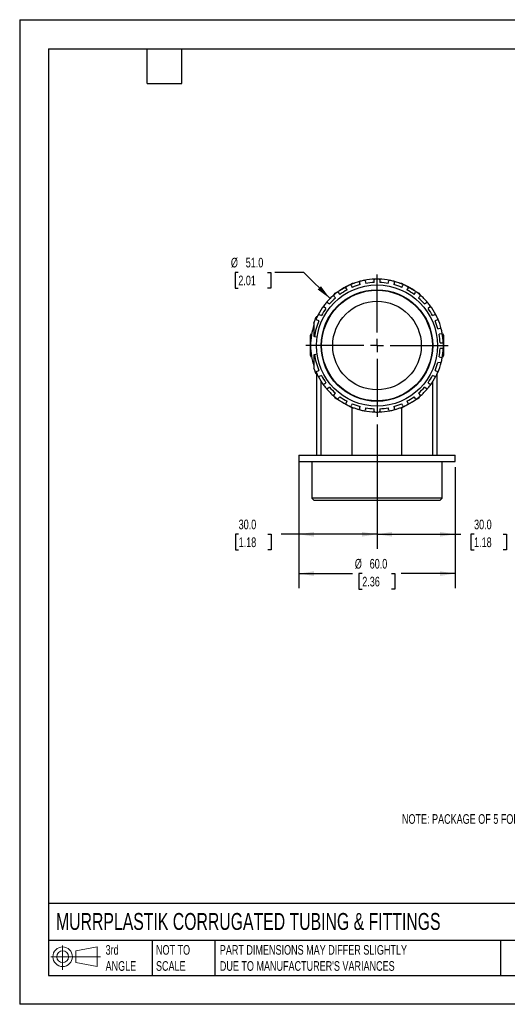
# Model space of a CAD drawing. Header units: millimetres. Extents: x 0 to 489, y 0 to 378.
# Tile 1 of 4: x 0 to 187, y 0 to 378. Entities that reach past the tile are written whole.
import ezdxf

# ---------------------------------------------------------------- set-up
doc = ezdxf.new("R2010")
doc.units = ezdxf.units.MM
doc.header["$LTSCALE"] = 1.75
doc.linetypes.add('CENTERX2', pattern=[20.32, 12.7, -2.54, 2.54, -2.54])
doc.layers.add('CENTER', color=40, linetype='CENTERX2')
doc.layers.add('DIMENSIONS', color=140, linetype='Continuous', lineweight=25)
doc.layers.add('TEXT', color=140, linetype='Continuous', lineweight=25)
doc.styles.add('SLDTEXTSTYLE0', font='TXT', dxfattribs={"width": 0.7})
doc.dimstyles.new('SLDDIMSTYLE0', dxfattribs={"dimtxt": 3.776514, "dimasz": 5.7785, "dimexe": 0, "dimexo": 0.0625, "dimgap": 0.944128, "dimtad": 0, "dimtih": 1, "dimtoh": 1, "dimdec": 1, "dimrnd": 1e-09, "dimzin": 4, "dimdsep": 46, "dimtxsty": 'SLDTEXTSTYLE0', "dimsah": 1, "dimcen": 0.09, "dimadec": 0, "dimazin": 1, "dimtfac": 1, "dimtdec": 1, "dimtofl": 0, "dimtmove": 0, "dimatfit": 3, "dimfxl": 0, "dimfrac": 2, "dimtolj": 1, "dimtzin": 12, "dimarcsym": 0})
doc.dimstyles.new('SLDDIMSTYLE3', dxfattribs={"dimtxt": 3.776514, "dimasz": 5.7785, "dimexe": 0, "dimexo": 0.0625, "dimgap": 0.944128, "dimtad": 0, "dimtih": 1, "dimtoh": 1, "dimdec": 1, "dimrnd": 1e-09, "dimzin": 4, "dimdsep": 46, "dimtxsty": 'SLDTEXTSTYLE0', "dimsah": 1, "dimcen": 0, "dimadec": 0, "dimazin": 1, "dimtfac": 1, "dimtdec": 1, "dimtofl": 0, "dimtmove": 0, "dimatfit": 3, "dimfxl": 0, "dimfrac": 2, "dimtolj": 1, "dimtzin": 12, "dimarcsym": 0})

# ---------------------------------------------------------------- blocks, each defined once
blk = doc.blocks.new('Block11')
at = {"color": 7, "linetype": 'Continuous', "lineweight": 18}
for p, q in [((4.53, 9.29), (4.53, 0)), ((9.59, 7.29), (17.81, 8.81)), ((17.81, 8.81), (17.81, 1.28)), ((0, 5.04), (19.03, 5.04)), ((9.59, 2.79), (9.59, 7.29)), ((9.59, 2.79), (17.81, 1.28))]:
    blk.add_line(p, q, dxfattribs=at)
for radius in [3.76, 2.25]:
    blk.add_circle((4.53, 5.04), radius, dxfattribs=at)
blk = doc.blocks.new('Block12')
at = {"color": 7, "linetype": 'Continuous'}
blk.add_blockref('Block11', (0, 0), dxfattribs=at)
blk = doc.blocks.new('_D_5')
at = {"layer": 'DIMENSIONS'}
for p, q in [((83.95, 280.85), (82.68, 280.85)), ((82.68, 280.85), (82.68, 274.85)), ((95.17, 280.85), (96.44, 280.85)), ((96.44, 280.85), (96.44, 274.85)), ((109.13, 280.85), (98.02, 280.85)), ((119.16, 270.82), (109.13, 280.85)), ((82.68, 274.85), (83.95, 274.85)), ((96.44, 274.85), (95.17, 274.85))]:
    blk.add_line(p, q, dxfattribs=at)
blk.add_solid([(119.16, 270.82), (115.71, 275.53), (114.45, 274.27)], dxfattribs=at)
at = {"layer": 'DIMENSIONS', "char_height": 3.704, "attachment_point": 1, "style": 'SLDTEXTSTYLE0'}
for s, insert in [('%%c', (81.1, 286.47)), ('51.0', (86.8, 286.47)), ('2.01', (83.95, 279.62))]:
    blk.add_mtext(s, dxfattribs=dict(at, insert=insert))
blk = doc.blocks.new('_D_6')
at = {"layer": 'DIMENSIONS'}
for p, q in [((137.2, 222.52), (137.2, 174.82)), ((167.2, 206.06), (167.2, 174.82)), ((137.2, 180.37), (167.2, 180.37)), ((167.2, 180.37), (169.36, 180.37)), ((174.48, 180.37), (173.21, 180.37)), ((173.21, 180.37), (173.21, 174.37)), ((185.7, 180.37), (186.97, 180.37)), ((186.97, 180.37), (186.97, 174.37)), ((173.21, 174.37), (174.48, 174.37)), ((186.97, 174.37), (185.7, 174.37))]:
    blk.add_line(p, q, dxfattribs=at)
for points in [[(137.2, 180.37), (142.97, 179.48), (142.97, 181.26)], [(167.2, 180.37), (161.42, 181.26), (161.42, 179.48)]]:
    blk.add_solid(points, dxfattribs=at)
at = {"layer": 'DIMENSIONS', "char_height": 3.704, "attachment_point": 1, "style": 'SLDTEXTSTYLE0'}
for s, insert in [('30.0', (174.48, 185.99)), ('1.18', (174.48, 179.15))]:
    blk.add_mtext(s, dxfattribs=dict(at, insert=insert))
blk = doc.blocks.new('_D_7')
at = {"layer": 'DIMENSIONS'}
for p, q in [((137.2, 222.52), (137.2, 174.82)), ((107.2, 208.56), (107.2, 174.82)), ((84.08, 180.37), (82.82, 180.37)), ((82.82, 180.37), (82.82, 174.37)), ((95.31, 180.37), (96.57, 180.37)), ((96.57, 180.37), (96.57, 174.37)), ((107.2, 180.37), (100.42, 180.37)), ((137.2, 180.37), (107.2, 180.37)), ((82.82, 174.37), (84.08, 174.37)), ((96.57, 174.37), (95.31, 174.37))]:
    blk.add_line(p, q, dxfattribs=at)
for points in [[(107.2, 180.37), (112.97, 179.48), (112.97, 181.26)], [(137.2, 180.37), (131.42, 181.26), (131.42, 179.48)]]:
    blk.add_solid(points, dxfattribs=at)
at = {"layer": 'DIMENSIONS', "char_height": 3.704, "attachment_point": 1, "style": 'SLDTEXTSTYLE0'}
for s, insert in [('30.0', (84.08, 185.99)), ('1.18', (84.08, 179.15))]:
    blk.add_mtext(s, dxfattribs=dict(at, insert=insert))
blk = doc.blocks.new('_D_8')
at = {"layer": 'DIMENSIONS'}
for p, q in [((107.2, 206.06), (107.2, 159.73)), ((167.2, 206.06), (167.2, 159.73)), ((107.2, 165.28), (127.85, 165.28)), ((131.54, 165.28), (130.27, 165.28)), ((130.27, 165.28), (130.27, 159.28)), ((142.77, 165.28), (144.03, 165.28)), ((144.03, 165.28), (144.03, 159.28)), ((167.2, 165.28), (146.46, 165.28)), ((130.27, 159.28), (131.54, 159.28)), ((144.03, 159.28), (142.77, 159.28))]:
    blk.add_line(p, q, dxfattribs=at)
for points in [[(107.2, 165.28), (112.97, 164.4), (112.97, 166.17)], [(167.2, 165.28), (161.42, 166.17), (161.42, 164.4)]]:
    blk.add_solid(points, dxfattribs=at)
at = {"layer": 'DIMENSIONS', "char_height": 3.704, "attachment_point": 1, "style": 'SLDTEXTSTYLE0'}
for s, insert in [('%%c', (128.69, 170.91)), ('60.0', (134.39, 170.91)), ('2.36', (131.54, 164.06))]:
    blk.add_mtext(s, dxfattribs=dict(at, insert=insert))
blk = doc.blocks.new('SW_CENTERMARKSYMBOL_0')
at = {"layer": 'CENTER', "color": 0}
for p, q in [((0, 5.08), (0, 28.04)), ((-5.08, 0), (-28.04, 0)), ((0, 0), (-2.54, 0)), ((0, 0), (0, 2.54)), ((0, 0), (0, -2.54)), ((0, 0), (2.54, 0)), ((5.08, 0), (28.04, 0)), ((0, -5.08), (0, -28.04))]:
    blk.add_line(p, q, dxfattribs=at)

msp = doc.modelspace()

# ---------------------------------------------------------------- linework, layer by layer
at = {"color": 7, "linetype": 'Continuous'}
for p, q in [((0, 377.83), (0, 0)), ((0, 377.83), (488.95, 377.83)), ((488.95, 0), (0, 0))]:
    msp.add_line(p, q, dxfattribs=at)
for p, q in [((124.45, 274.87), (127.76, 276.78)), ((127.26, 275.95), (127.68, 275.09)), ((127.76, 276.78), (128.58, 276.78)), ((130.73, 276.16), (130.52, 277.1)), ((132.66, 277.59), (132.88, 276.65)), ((136.1, 277.01), (136.1, 277.97)), ((138.3, 277.97), (138.3, 277.01)), ((141.51, 276.65), (141.73, 277.59)), ((143.87, 277.1), (143.66, 276.16)), ((145.81, 276.78), (146.63, 276.78)), ((146.63, 276.78), (149.95, 274.87)), ((146.72, 275.09), (147.13, 275.95)), ((120.72, 272.25), (121.13, 272.95)), ((121.13, 272.95), (124.45, 274.87)), ((122.35, 273.16), (122.95, 272.41)), ((125.69, 274.13), (125.28, 275)), ((149.11, 275), (148.7, 274.13)), ((149.95, 274.87), (153.26, 272.95)), ((151.44, 272.41), (152.04, 273.16)), ((153.26, 272.95), (153.67, 272.25)), ((118.19, 269.35), (118.94, 268.75)), ((121.23, 271.04), (120.63, 271.79)), ((153.76, 271.79), (153.16, 271.04)), ((155.45, 268.75), (156.2, 269.35)), ((114.98, 264.7), (115.85, 264.29)), ((117.57, 267.03), (116.82, 267.63)), ((157.57, 267.63), (156.82, 267.03)), ((158.54, 264.29), (159.41, 264.7)), ((112.95, 261.44), (112.95, 256.28)), ((114.18, 263.76), (113.9, 263.76)), ((114.89, 262.3), (114.03, 262.72)), ((160.37, 262.72), (159.5, 262.3)), ((111.7, 256.62), (112.1, 257.32)), ((160.57, 259.25), (161.51, 259.46)), ((162, 257.32), (161.06, 257.1)), ((162.29, 257.32), (162.7, 256.62)), ((111.7, 252.78), (111.7, 256.62)), ((113.2, 256.28), (112.95, 256.28)), ((114.17, 256.02), (113.18, 256.16)), ((161.42, 253.88), (162.38, 253.88)), ((162.7, 256.62), (162.7, 252.78)), ((111.7, 248.95), (111.7, 252.78)), ((113.18, 249.41), (114.17, 249.55)), ((162.38, 251.68), (161.42, 251.68)), ((162.7, 252.78), (162.7, 248.95)), ((112.1, 248.25), (111.7, 248.95)), ((113.2, 249.28), (112.95, 249.28)), ((112.95, 249.28), (112.95, 244.12)), ((161.51, 246.11), (160.57, 246.32)), ((161.06, 248.47), (162, 248.25)), ((162.7, 248.95), (162.29, 248.25)), ((114.03, 242.85), (114.89, 243.26)), ((159.5, 243.26), (160.37, 242.85)), ((160.3, 210.78), (160.3, 241.98)), ((114.18, 241.8), (113.9, 241.8)), ((114.1, 210.78), (114.1, 241.8)), ((115.85, 241.28), (114.98, 240.87)), ((115.7, 210.78), (115.7, 239.07)), ((116.82, 237.94), (117.57, 238.54)), ((156.82, 238.54), (157.57, 237.94)), ((159.41, 240.87), (158.54, 241.28)), ((158.7, 210.78), (158.7, 239.07)), ((118.94, 236.82), (118.19, 236.22)), ((120.63, 233.78), (121.23, 234.53)), ((153.16, 234.53), (153.76, 233.78)), ((156.2, 236.22), (155.45, 236.82)), ((121.13, 232.62), (120.72, 233.32)), ((124.45, 230.7), (121.13, 232.62)), ((122.95, 233.16), (122.35, 232.41)), ((127.76, 228.78), (124.45, 230.7)), ((125.28, 230.57), (125.69, 231.44)), ((127.68, 230.48), (127.26, 229.61)), ((149.95, 230.7), (146.63, 228.78)), ((147.13, 229.61), (146.72, 230.48)), ((148.7, 231.44), (149.11, 230.57)), ((153.26, 232.62), (149.95, 230.7)), ((152.04, 232.41), (151.44, 233.16)), ((153.67, 233.32), (153.26, 232.62)), ((127.7, 210.78), (127.7, 228.82)), ((128.58, 228.78), (127.76, 228.78)), ((130.52, 228.47), (130.73, 229.41)), ((132.88, 228.92), (132.66, 227.98)), ((136.1, 227.6), (136.1, 228.56)), ((138.3, 228.56), (138.3, 227.6)), ((141.73, 227.98), (141.51, 228.92)), ((143.66, 229.41), (143.87, 228.47)), ((146.63, 228.78), (145.81, 228.78)), ((146.7, 210.78), (146.7, 228.82)), ((107.2, 210.78), (107.2, 208.28)), ((107.2, 210.78), (167.2, 210.78)), ((107.2, 208.28), (167.2, 208.28)), ((112.2, 208.28), (112.2, 194.2)), ((162.2, 194.2), (162.2, 208.28)), ((167.2, 208.28), (167.2, 210.78)), ((112.2, 194.2), (113.12, 193.28)), ((162.2, 194.2), (112.2, 194.2)), ((161.28, 193.28), (113.12, 193.28)), ((161.28, 193.28), (162.2, 194.2))]:
    msp.add_line(p, q)
for radius in [23.25, 21.4, 21.25, 17]:
    msp.add_circle((137.2, 252.78), radius)
for centre, radius, start, end in [((137.2, 252.78), 25.5, 113.8951, 117.5335), ((137.2, 252.78), 25.5, 104.6764, 113.8951), ((126.99, 275.82), 0.3, 25.7143, 113.8951), ((137.2, 252.78), 24.25, 105.457, 113.1144), ((130.81, 277.16), 0.3, 104.6764, 192.8571), ((137.2, 252.78), 25.5, 101.0379, 104.6764), ((137.2, 252.78), 25.5, 91.8192, 101.0379), ((132.37, 277.52), 0.3, 12.8571, 101.0379), ((137.2, 252.78), 24.25, 92.5999, 100.2573), ((136.4, 277.97), 0.3, 91.8192, 180), ((137.2, 252.78), 25.5, 88.1808, 91.8192), ((138, 277.97), 0.3, 0, 88.1808), ((137.2, 252.78), 25.5, 78.9621, 88.1808), ((137.2, 252.78), 24.25, 79.7427, 87.4001), ((142.02, 277.52), 0.3, 78.9621, 167.1429), ((137.2, 252.78), 25.5, 75.3236, 78.9621), ((143.58, 277.16), 0.3, 347.1429, 75.3236), ((137.2, 252.78), 25.5, 66.1049, 75.3236), ((137.2, 252.78), 24.25, 66.8856, 74.543), ((147.4, 275.82), 0.3, 66.1049, 154.2857), ((137.2, 252.78), 25.5, 62.4665, 66.1049), ((137.2, 252.78), 25.5, 130.3906, 139.6094), ((120.87, 271.98), 0.3, 130.3906, 218.5714), ((137.2, 252.78), 25.5, 126.7522, 130.3906), ((137.2, 252.78), 25.5, 117.5335, 126.7522), ((122.12, 272.98), 0.3, 38.5714, 126.7522), ((137.2, 252.78), 24.25, 118.3142, 125.9716), ((125.55, 275.13), 0.3, 117.5335, 205.7143), ((137.2, 252.78), 24.25, 54.0284, 61.6858), ((148.84, 275.13), 0.3, 334.2857, 62.4665), ((137.2, 252.78), 25.5, 53.2478, 62.4665), ((152.27, 272.98), 0.3, 53.2478, 141.4286), ((137.2, 252.78), 25.5, 49.6094, 53.2478), ((153.53, 271.98), 0.3, 321.4286, 49.6094), ((137.2, 252.78), 25.5, 40.3906, 49.6094), ((137.2, 252.78), 25.5, 139.6094, 143.2478), ((118, 269.11), 0.3, 51.4286, 139.6094), ((137.2, 252.78), 24.25, 131.1713, 138.8287), ((137.2, 252.78), 24.25, 41.1713, 48.8287), ((156.39, 269.11), 0.3, 40.3906, 128.5714), ((137.2, 252.78), 25.5, 36.7522, 40.3906), ((137.2, 252.78), 25.5, 152.4665, 156.1049), ((137.2, 252.78), 25.5, 143.2478, 152.4665), ((114.85, 264.43), 0.3, 64.2857, 152.4665), ((137.2, 252.78), 24.25, 144.0284, 151.6858), ((117, 267.86), 0.3, 143.2478, 231.4286), ((137.2, 252.78), 24.25, 28.3142, 35.9716), ((157.39, 267.86), 0.3, 308.5714, 36.7522), ((137.2, 252.78), 25.5, 27.5335, 36.7522), ((159.54, 264.43), 0.3, 27.5335, 115.7143), ((137.2, 252.78), 25.5, 23.8951, 27.5335), ((137.2, 252.78), 24.25, 156.8856, 172), ((114.16, 262.99), 0.3, 156.1049, 244.2857), ((137.2, 252.78), 24.25, 15.457, 23.1144), ((160.24, 262.99), 0.3, 295.7143, 23.8951), ((137.2, 252.78), 25.5, 14.6764, 23.8951), ((137.2, 252.78), 25.5, 161.9859, 180), ((137.2, 252.78), 24.25, 2.5999, 10.2573), ((161.57, 259.17), 0.3, 14.6764, 102.8571), ((137.2, 252.78), 25.5, 11.0379, 14.6764), ((161.93, 257.61), 0.3, 282.8571, 11.0379), ((137.2, 252.78), 25.5, 1.8192, 11.0379), ((162.38, 253.58), 0.3, 1.8192, 90), ((137.2, 252.78), 25.5, 358.1808, 1.8192), ((137.2, 252.78), 25.5, 180, 198.0141), ((137.2, 252.78), 24.25, 188, 203.1144), ((137.2, 252.78), 24.25, 349.7427, 357.4001), ((137.2, 252.78), 25.5, 348.9621, 358.1808), ((162.38, 251.98), 0.3, 270, 358.1808), ((137.2, 252.78), 24.25, 336.8856, 344.543), ((137.2, 252.78), 25.5, 336.1049, 345.3236), ((161.57, 246.4), 0.3, 257.1429, 345.3236), ((137.2, 252.78), 25.5, 345.3236, 348.9621), ((161.93, 247.96), 0.3, 348.9621, 77.1429), ((114.16, 242.58), 0.3, 115.7143, 203.8951), ((137.2, 252.78), 25.5, 203.8951, 207.5335), ((137.2, 252.78), 25.5, 332.4665, 336.1049), ((160.24, 242.58), 0.3, 336.1049, 64.2857), ((114.85, 241.14), 0.3, 207.5335, 295.7143), ((137.2, 252.78), 25.5, 207.5335, 216.7522), ((137.2, 252.78), 24.25, 208.3142, 215.9716), ((137.2, 252.78), 24.25, 324.0284, 331.6858), ((137.2, 252.78), 25.5, 323.2478, 332.4665), ((159.54, 241.14), 0.3, 244.2857, 332.4665), ((117, 237.71), 0.3, 128.5714, 216.7522), ((137.2, 252.78), 25.5, 216.7522, 220.3906), ((118, 236.46), 0.3, 220.3906, 308.5714), ((137.2, 252.78), 25.5, 220.3906, 229.6094), ((137.2, 252.78), 24.25, 221.1713, 228.8287), ((137.2, 252.78), 24.25, 311.1713, 318.8287), ((137.2, 252.78), 25.5, 310.3906, 319.6094), ((156.39, 236.46), 0.3, 231.4286, 319.6094), ((137.2, 252.78), 25.5, 319.6094, 323.2478), ((157.39, 237.71), 0.3, 323.2478, 51.4286), ((120.87, 233.59), 0.3, 141.4286, 229.6094), ((137.2, 252.78), 25.5, 229.6094, 233.2478), ((122.12, 232.59), 0.3, 233.2478, 321.4286), ((137.2, 252.78), 25.5, 233.2478, 242.4665), ((137.2, 252.78), 24.25, 234.0284, 241.6858), ((125.55, 230.44), 0.3, 154.2857, 242.4665), ((137.2, 252.78), 24.25, 246.8856, 254.543), ((137.2, 252.78), 24.25, 285.457, 293.1144), ((137.2, 252.78), 24.25, 298.3142, 305.9716), ((137.2, 252.78), 25.5, 297.5335, 306.7522), ((148.84, 230.44), 0.3, 297.5335, 25.7143), ((152.27, 232.59), 0.3, 218.5714, 306.7522), ((137.2, 252.78), 25.5, 306.7522, 310.3906), ((153.53, 233.59), 0.3, 310.3906, 38.5714), ((137.2, 252.78), 25.5, 242.4665, 246.1049), ((126.99, 229.74), 0.3, 246.1049, 334.2857), ((137.2, 252.78), 25.5, 246.1049, 255.3236), ((130.81, 228.41), 0.3, 167.1429, 255.3236), ((137.2, 252.78), 25.5, 255.3236, 258.9621), ((132.37, 228.05), 0.3, 258.9621, 347.1429), ((137.2, 252.78), 25.5, 258.9621, 268.1808), ((137.2, 252.78), 24.25, 259.7427, 267.4001), ((136.4, 227.6), 0.3, 180, 268.1808), ((137.2, 252.78), 25.5, 268.1808, 271.8192), ((137.2, 252.78), 25.5, 271.8192, 281.0379), ((138, 227.6), 0.3, 271.8192, 0), ((137.2, 252.78), 24.25, 272.5999, 280.2573), ((142.02, 228.05), 0.3, 192.8571, 281.0379), ((137.2, 252.78), 25.5, 281.0379, 284.6764), ((137.2, 252.78), 25.5, 284.6764, 293.8951), ((143.58, 228.41), 0.3, 284.6764, 12.8571), ((147.4, 229.74), 0.3, 205.7143, 293.8951), ((137.2, 252.78), 25.5, 293.8951, 297.5335)]:
    msp.add_arc(centre, radius, start, end)
for points in [[(112.95, 261.44), (113.23, 262.23), (113.55, 263.01), (113.9, 263.76)], [(113.9, 241.8), (113.55, 242.56), (113.23, 243.34), (112.95, 244.12)]]:
    msp.add_open_spline(points, degree=3)
at = {"layer": 'TEXT'}
for p, q in [((11.11, 366.71), (477.84, 366.71)), ((11.11, 366.71), (11.11, 11.11)), ((48.89, 353.38), (48.89, 366.71)), ((62.23, 353.38), (62.23, 366.71)), ((48.89, 353.38), (62.23, 353.38)), ((477.84, 38.72), (11.11, 38.72)), ((477.84, 24.45), (11.11, 24.45)), ((50.83, 24.45), (50.83, 11.11)), ((74.97, 24.45), (74.97, 11.11)), ((184.6, 24.45), (184.6, 11.11)), ((11.11, 11.11), (477.84, 11.11))]:
    msp.add_line(p, q, dxfattribs=at)

# ---------------------------------------------------------------- block references
at = {"layer": 'CENTER'}
msp.add_blockref('SW_CENTERMARKSYMBOL_0', (137.2, 252.78), dxfattribs=at)
at = {"layer": 'TEXT'}
msp.add_blockref('Block12', (11.97, 13.22), dxfattribs=at)

# ---------------------------------------------------------------- texts
at = {"layer": 'DIMENSIONS', "insert": (146.78, 72.97), "char_height": 3.7042, "attachment_point": 1, "style": 'SLDTEXTSTYLE0'}
msp.add_mtext('NOTE: PACKAGE OF 5 FOR USE WITH EWL-PAB AND EWT-PA SERIES TUBINGS', dxfattribs=at)
at = {"layer": 'TEXT', "attachment_point": 1, "style": 'SLDTEXTSTYLE0'}
for s, insert, char_height in [('MURRPLASTIK CORRUGATED TUBING & FITTINGS', (13.94, 35.04), 6.4823), ('3rd^JANGLE', (32.99, 22.74), 3.704), ('NOT TO^JSCALE', (52.34, 22.74), 3.7042), ("PART DIMENSIONS MAY DIFFER SLIGHTLY ^JDUE TO MANUFACTURER'S VARIANCES", (76.85, 22.74), 3.7042)]:
    msp.add_mtext(s, dxfattribs=dict(at, insert=insert, char_height=char_height))

# ---------------------------------------------------------------- dimensions: what is measured, and where the dimension line sits
at = {"layer": 'DIMENSIONS'}
dim = msp.add_diameter_dim_2p(p1=(155.23, 234.75), p2=(119.16, 270.82), dimstyle='SLDDIMSTYLE3', dxfattribs=at)
dim.commit()
dim.dimension.update_dxf_attribs({"geometry": '_D_5', "text_midpoint": (89.56, 280.85), "dimtype": 163})
for p1, picture, middle in [((107.2, 210.78), '_D_7', (89.7, 180.37)), ((167.2, 208.28), '_D_6', (180.09, 180.37))]:
    dim = msp.add_linear_dim(base=(137.2, 180.37), p1=p1, p2=(137.2, 224.74), dimstyle='SLDDIMSTYLE0', dxfattribs=at)
    dim.commit()
    dim.dimension.update_dxf_attribs({"geometry": picture, "text_midpoint": middle, "dimtype": 160})
dim = msp.add_linear_dim(base=(167.2, 165.28), p1=(107.2, 208.28), p2=(167.2, 208.28), text='%%c<>', dimstyle='SLDDIMSTYLE0', dxfattribs=at)
dim.commit()
dim.dimension.update_dxf_attribs({"geometry": '_D_8', "text_midpoint": (137.15, 165.28), "dimtype": 160})

doc.saveas('drawing.dxf')
